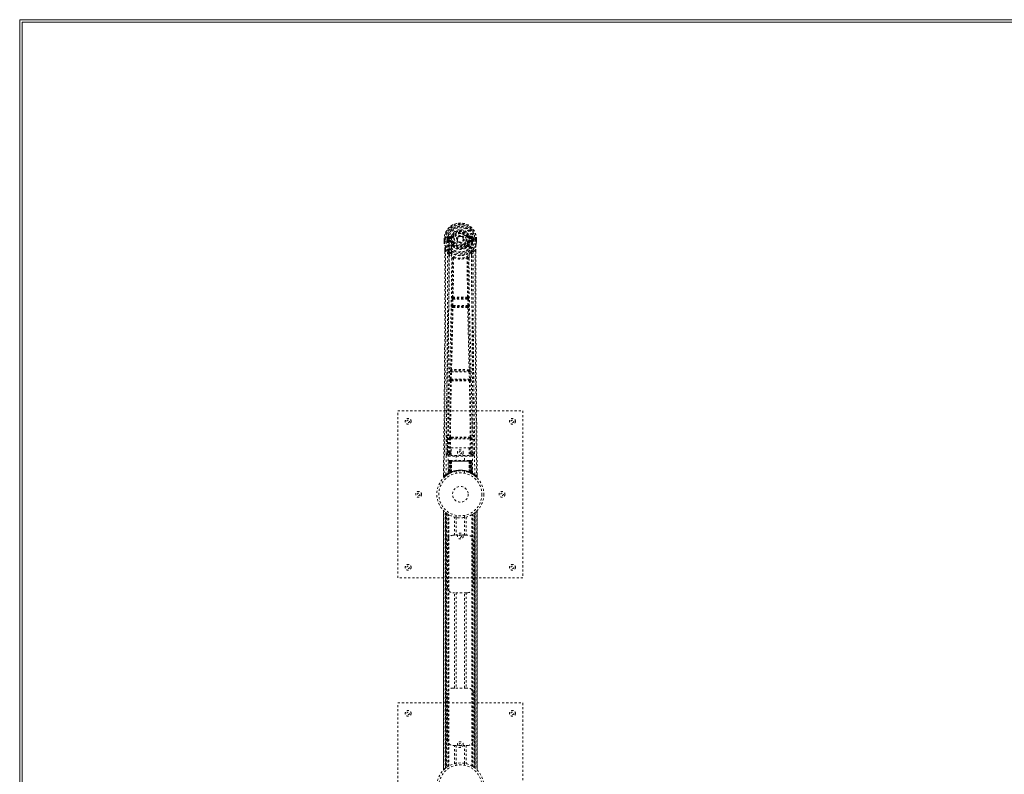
# Model space of a CAD drawing. Header units: inches. Extents: x 38 to 229, y 77 to 137.
# Tile 2 of 8: x 38 to 85, y 101 to 137. Entities that reach past the tile are written whole.
import ezdxf

# ---------------------------------------------------------------- set-up
doc = ezdxf.new("R2010")
doc.units = ezdxf.units.IN
doc.header["$MEASUREMENT"] = 0
doc.linetypes.add('SLD-Dashed', pattern=[0.075, 0.05, -0.025])
doc.linetypes.add('SLD-Solid', pattern=[0])

msp = doc.modelspace()

# ---------------------------------------------------------------- linework, layer by layer
at = {"color": 7, "linetype": 'SLD-Solid', "lineweight": 15}
for p, q in [((37.543, 77.411), (37.543, 136.911)), ((37.543, 136.911), (133.293, 136.911)), ((37.661, 136.793), (37.661, 77.529)), ((133.293, 136.793), (37.661, 136.793)), ((133.293, 136.793), (37.661, 136.793)), ((37.661, 136.793), (37.661, 77.529))]:
    msp.add_line(p, q, dxfattribs=at)
at = {"color": 7, "linetype": 'SLD-Dashed', "lineweight": 0}
for p, q in [((58.204, 126.535), (58.085, 126.512)), ((58.115, 126.476), (58.232, 126.496)), ((58.115, 126.476), (58.115, 126.446)), ((58.232, 126.476), (58.115, 126.476)), ((58.232, 126.496), (58.232, 126.476)), ((58.232, 126.446), (58.232, 126.476)), ((58.237, 126.563), (58.292, 126.54)), ((58.288, 126.531), (58.292, 126.54)), ((58.292, 126.54), (58.314, 126.53)), ((59.007, 126.53), (59.03, 126.54)), ((59.03, 126.54), (59.034, 126.531)), ((59.089, 126.496), (59.206, 126.476)), ((59.089, 126.496), (59.089, 126.476)), ((59.206, 126.476), (59.089, 126.476)), ((59.089, 126.446), (59.089, 126.476)), ((59.236, 126.512), (59.117, 126.535)), ((59.206, 126.446), (59.206, 126.476)), ((57.881, 126.392), (57.882, 126.275)), ((57.885, 126.392), (57.881, 126.392)), ((57.882, 126.393), (57.883, 126.275)), ((57.882, 126.275), (57.882, 126.271)), ((57.938, 126.392), (57.885, 126.392)), ((57.911, 126.391), (57.911, 126.275)), ((57.961, 126.391), (57.938, 126.392)), ((57.967, 126.391), (57.961, 126.391)), ((58.117, 126.391), (57.967, 126.391)), ((58.032, 126.318), (58.032, 126.39)), ((58.032, 126.318), (58.062, 126.32)), ((58.032, 126.318), (58.032, 126.318)), ((58.067, 126.39), (58.062, 126.39)), ((58.062, 126.39), (58.062, 126.32)), ((58.062, 126.319), (58.068, 126.3)), ((58.068, 126.313), (58.067, 126.39)), ((58.068, 126.3), (58.068, 126.313)), ((58.074, 126.276), (58.077, 126.271)), ((58.087, 126.261), (58.077, 126.271)), ((58.087, 126.261), (58.203, 126.24)), ((58.102, 126.324), (58.102, 126.294)), ((58.102, 126.324), (58.232, 126.324)), ((58.232, 126.269), (58.102, 126.294)), ((58.102, 126.294), (58.232, 126.294)), ((58.232, 126.446), (58.115, 126.446)), ((58.232, 126.324), (58.232, 126.294)), ((58.232, 126.269), (58.232, 126.294)), ((58.287, 126.228), (58.28, 126.239)), ((58.314, 126.239), (58.287, 126.228)), ((58.289, 126.079), (58.289, 126.102)), ((58.308, 126.034), (58.296, 126.051)), ((58.313, 126.107), (58.313, 126.084)), ((58.817, 126.385), (58.816, 126.369)), ((58.817, 126.393), (58.817, 126.385)), ((59.034, 126.228), (59.007, 126.239)), ((59.009, 126.084), (59.009, 126.107)), ((59.025, 126.051), (59.014, 126.034)), ((59.032, 126.079), (59.032, 126.102)), ((59.042, 126.239), (59.034, 126.228)), ((59.206, 126.446), (59.089, 126.446)), ((59.089, 126.324), (59.089, 126.294)), ((59.089, 126.324), (59.219, 126.324)), ((59.219, 126.294), (59.089, 126.269)), ((59.089, 126.269), (59.089, 126.294)), ((59.089, 126.294), (59.219, 126.294)), ((59.119, 126.24), (59.234, 126.261)), ((59.204, 126.392), (59.204, 126.391)), ((59.354, 126.391), (59.204, 126.391)), ((59.219, 126.294), (59.219, 126.324)), ((59.244, 126.272), (59.234, 126.261)), ((59.234, 126.261), (59.234, 126.261)), ((59.234, 126.261), (59.234, 126.261)), ((59.244, 126.272), (59.248, 126.276)), ((59.254, 126.39), (59.26, 126.39)), ((59.254, 126.313), (59.254, 126.39)), ((59.259, 126.319), (59.254, 126.3)), ((59.254, 126.3), (59.254, 126.313)), ((59.259, 126.32), (59.26, 126.39)), ((59.259, 126.32), (59.289, 126.318)), ((59.289, 126.391), (59.289, 126.318)), ((59.289, 126.391), (59.289, 126.391)), ((59.289, 126.318), (59.289, 126.318)), ((59.36, 126.391), (59.354, 126.391)), ((59.383, 126.392), (59.36, 126.391)), ((59.436, 126.392), (59.383, 126.392)), ((59.41, 126.275), (59.411, 126.391)), ((59.44, 126.392), (59.436, 126.392)), ((59.439, 126.275), (59.439, 126.393)), ((59.44, 126.392), (59.44, 126.275)), ((59.44, 126.271), (59.44, 126.275)), ((57.924, 125.893), (57.924, 125.791)), ((57.925, 125.892), (57.925, 125.79)), ((57.954, 125.891), (58.05, 125.776)), ((58.109, 125.664), (58.05, 125.776)), ((59.272, 125.776), (59.212, 125.664)), ((59.272, 125.776), (59.368, 125.891)), ((59.396, 125.803), (59.396, 125.892)), ((59.397, 125.893), (59.397, 125.804)), ((58.25, 123.211), (58.262, 123.52)), ((58.262, 123.52), (58.265, 123.554)), ((58.282, 123.61), (58.281, 123.61)), ((58.295, 123.209), (58.307, 123.518)), ((59.027, 123.209), (58.295, 123.209)), ((58.317, 123.16), (58.305, 123.164)), ((58.305, 123.164), (59.017, 123.164)), ((58.307, 123.518), (59.015, 123.518)), ((58.325, 123.563), (58.326, 123.563)), ((58.996, 123.563), (58.325, 123.563)), ((58.996, 123.563), (58.996, 123.563)), ((59.017, 123.164), (59.004, 123.16)), ((59.015, 123.518), (59.027, 123.209)), ((59.041, 123.61), (59.04, 123.61)), ((59.059, 123.52), (59.057, 123.554)), ((59.071, 123.211), (59.059, 123.52)), ((58.273, 123.117), (58.26, 123.121)), ((59.048, 123.117), (59.061, 123.121)), ((58.181, 119.689), (58.192, 120.041)), ((58.205, 120.132), (58.205, 120.131)), ((58.225, 119.687), (58.236, 120.04)), ((58.236, 120.04), (59.085, 120.04)), ((58.25, 120.085), (58.25, 120.085)), ((59.072, 120.085), (58.25, 120.085)), ((59.071, 120.085), (59.072, 120.085)), ((59.085, 120.04), (59.096, 119.687)), ((59.117, 120.131), (59.116, 120.132)), ((59.141, 119.689), (59.13, 120.041)), ((58.188, 119.599), (58.194, 119.596)), ((59.096, 119.687), (58.225, 119.687)), ((58.238, 119.64), (58.233, 119.643)), ((58.233, 119.643), (59.089, 119.643)), ((59.089, 119.643), (59.083, 119.64)), ((59.128, 119.596), (59.133, 119.599)), ((55.661, 110.161), (55.661, 118.161)), ((55.661, 118.161), (61.661, 118.161)), ((61.661, 118.161), (61.661, 110.161)), ((58.052, 116.918), (58.045, 116.104)), ((58.137, 116.158), (58.144, 116.818)), ((58.181, 116.157), (58.188, 116.817)), ((58.235, 116.908), (58.186, 116.907)), ((58.188, 116.817), (59.133, 116.817)), ((58.197, 116.861), (58.245, 116.861)), ((58.245, 116.861), (59.077, 116.861)), ((59.077, 116.861), (59.124, 116.861)), ((59.135, 116.907), (59.087, 116.908)), ((59.133, 116.817), (59.14, 116.157)), ((59.185, 116.158), (59.178, 116.818)), ((59.277, 116.104), (59.27, 116.918)), ((58.044, 116.104), (58.044, 116.103)), ((58.044, 116.103), (58.045, 116.093)), ((58.044, 116.1), (58.047, 116.083)), ((58.181, 116.112), (58.181, 116.157)), ((58.224, 116.157), (58.181, 116.157)), ((58.224, 116.112), (58.181, 116.112)), ((58.224, 116.384), (59.085, 116.384)), ((58.224, 116.018), (58.224, 116.384)), ((59.085, 116.384), (59.085, 116.018)), ((59.085, 116.157), (59.14, 116.157)), ((59.085, 116.112), (59.14, 116.112)), ((59.185, 116.158), (59.14, 116.157)), ((59.14, 116.112), (59.14, 116.157)), ((59.274, 116.083), (59.277, 116.1)), ((59.277, 116.103), (59.277, 116.104)), ((59.277, 116.093), (59.277, 116.103)), ((58.089, 116.055), (58.089, 115.995)), ((58.224, 116.055), (58.089, 116.055)), ((58.089, 115.995), (59.232, 115.995)), ((58.114, 115.757), (58.093, 115.151)), ((58.128, 115.757), (58.107, 115.159)), ((58.128, 115.757), (58.114, 115.757)), ((58.148, 115.76), (58.126, 115.167)), ((58.146, 115.757), (58.126, 115.17)), ((58.145, 115.786), (58.141, 115.785)), ((58.146, 115.786), (58.146, 115.786)), ((58.213, 115.757), (58.146, 115.757)), ((58.153, 115.757), (58.153, 115.2)), ((58.154, 115.786), (58.154, 115.784)), ((58.159, 115.786), (58.154, 115.786)), ((58.167, 115.786), (58.158, 115.786)), ((58.158, 115.757), (59.163, 115.757)), ((58.158, 115.202), (58.158, 115.757)), ((58.166, 115.206), (58.167, 115.757)), ((58.171, 115.786), (58.167, 115.786)), ((58.171, 115.757), (58.171, 115.208)), ((59.151, 115.757), (58.171, 115.757)), ((58.243, 115.786), (58.176, 115.786)), ((58.185, 115.757), (58.185, 115.215)), ((58.189, 115.757), (58.185, 115.757)), ((58.189, 115.757), (59.133, 115.757)), ((58.189, 115.216), (58.189, 115.757)), ((58.194, 115.205), (58.213, 115.757)), ((58.214, 115.757), (58.195, 115.206)), ((58.213, 115.757), (58.214, 115.757)), ((59.085, 116.018), (58.224, 116.018)), ((58.238, 115.234), (58.243, 115.758)), ((58.244, 115.757), (58.24, 115.235)), ((58.244, 115.757), (58.243, 115.758)), ((59.077, 115.757), (58.244, 115.757)), ((59.077, 115.786), (58.245, 115.786)), ((58.466, 116.018), (58.466, 115.786)), ((58.856, 115.786), (58.856, 116.018)), ((59.079, 115.758), (59.077, 115.757)), ((59.082, 115.235), (59.077, 115.757)), ((59.145, 115.786), (59.079, 115.786)), ((59.079, 115.758), (59.084, 115.234)), ((59.232, 116.055), (59.085, 116.055)), ((59.107, 115.757), (59.109, 115.757)), ((59.126, 115.206), (59.107, 115.757)), ((59.175, 115.757), (59.109, 115.757)), ((59.109, 115.757), (59.128, 115.205)), ((59.136, 115.757), (59.133, 115.757)), ((59.133, 115.757), (59.133, 115.216)), ((59.136, 115.215), (59.136, 115.757)), ((59.154, 115.786), (59.15, 115.786)), ((59.151, 115.208), (59.151, 115.757)), ((59.164, 115.786), (59.154, 115.786)), ((59.155, 115.757), (59.155, 115.206)), ((59.168, 115.786), (59.163, 115.786)), ((59.163, 115.757), (59.163, 115.202)), ((59.169, 115.2), (59.168, 115.757)), ((59.195, 115.167), (59.173, 115.76)), ((59.175, 115.786), (59.175, 115.786)), ((59.175, 115.757), (59.196, 115.17)), ((59.18, 115.785), (59.176, 115.786)), ((59.194, 115.757), (59.215, 115.159)), ((59.207, 115.757), (59.194, 115.757)), ((59.207, 115.757), (59.228, 115.151)), ((59.232, 115.995), (59.232, 116.055)), ((58.093, 115.151), (58.107, 115.159)), ((58.11, 115.145), (58.177, 115.179)), ((58.126, 115.17), (58.194, 115.205)), ((58.133, 115.176), (58.138, 115.175)), ((58.153, 115.2), (58.158, 115.202)), ((58.166, 115.174), (58.153, 115.2)), ((58.166, 115.174), (58.157, 115.169)), ((58.171, 115.176), (58.158, 115.202)), ((58.179, 115.18), (58.166, 115.206)), ((58.171, 115.176), (58.166, 115.174)), ((58.183, 115.182), (58.171, 115.208)), ((58.197, 115.188), (58.171, 115.176)), ((58.177, 115.179), (58.178, 115.18)), ((58.179, 115.18), (58.183, 115.182)), ((58.197, 115.188), (58.185, 115.215)), ((58.195, 115.206), (58.194, 115.205)), ((58.238, 115.234), (58.24, 115.235)), ((58.241, 115.207), (58.244, 115.208)), ((58.461, 115.268), (58.461, 115.172)), ((58.861, 115.172), (58.861, 115.268)), ((59.078, 115.208), (59.081, 115.207)), ((59.082, 115.235), (59.084, 115.234)), ((59.133, 115.216), (59.121, 115.19)), ((59.125, 115.188), (59.121, 115.19)), ((59.136, 115.215), (59.125, 115.188)), ((59.128, 115.205), (59.126, 115.206)), ((59.128, 115.205), (59.196, 115.17)), ((59.151, 115.208), (59.138, 115.182)), ((59.138, 115.182), (59.143, 115.18)), ((59.155, 115.206), (59.143, 115.18)), ((59.143, 115.18), (59.145, 115.179)), ((59.145, 115.179), (59.211, 115.145)), ((59.163, 115.202), (59.151, 115.176)), ((59.156, 115.174), (59.151, 115.176)), ((59.169, 115.2), (59.156, 115.174)), ((59.163, 115.202), (59.169, 115.2)), ((59.215, 115.159), (59.228, 115.151)), ((57.855, 115.104), (57.854, 115.019)), ((57.854, 115.019), (57.884, 115.019)), ((57.904, 114.997), (58.005, 115.078)), ((58.015, 115.085), (58.075, 115.122)), ((58.079, 115.126), (58.092, 115.134)), ((59.229, 115.134), (59.243, 115.126)), ((59.467, 115.019), (59.467, 115.103)), ((57.856, 113.376), (57.856, 100.946)), ((57.856, 100.947), (57.856, 113.375)), ((57.856, 113.375), (57.856, 113.374)), ((57.856, 113.374), (57.856, 100.947)), ((57.868, 100.959), (57.868, 113.363)), ((57.946, 101.029), (57.946, 113.292)), ((57.946, 113.292), (57.946, 101.029)), ((57.95, 113.288), (57.95, 101.033)), ((57.991, 113.257), (57.954, 113.285)), ((57.954, 101.036), (57.954, 113.285)), ((57.954, 113.285), (57.954, 101.036)), ((57.96, 113.281), (57.96, 101.041)), ((57.969, 101.048), (57.969, 113.273)), ((57.97, 101.049), (57.97, 113.272)), ((57.972, 113.271), (57.972, 101.05)), ((57.974, 113.269), (57.974, 101.052)), ((59.325, 101.069), (59.325, 113.253)), ((59.347, 101.052), (59.347, 113.269)), ((59.349, 101.05), (59.349, 113.271)), ((59.351, 113.272), (59.351, 101.049)), ((59.355, 113.276), (59.355, 101.046)), ((59.367, 113.285), (59.367, 101.036)), ((59.367, 101.036), (59.367, 113.285)), ((59.37, 101.034), (59.37, 113.287)), ((59.376, 113.292), (59.371, 113.288)), ((59.371, 101.033), (59.371, 113.288)), ((59.376, 113.292), (59.376, 101.029)), ((59.376, 101.029), (59.376, 113.292)), ((59.454, 113.363), (59.454, 100.959)), ((59.466, 100.945), (59.466, 113.376)), ((59.466, 113.375), (59.466, 100.947)), ((59.466, 100.947), (59.466, 113.374)), ((58.005, 113.247), (58.005, 101.075)), ((58.062, 113.208), (58.058, 113.211)), ((58.062, 101.113), (58.062, 113.208)), ((58.088, 101.129), (58.088, 113.193)), ((58.105, 101.139), (58.105, 113.182)), ((58.379, 112.196), (58.379, 113.072)), ((58.461, 113.15), (58.461, 113.053)), ((58.463, 113.053), (58.463, 112.196)), ((58.858, 112.196), (58.858, 113.053)), ((58.861, 113.053), (58.861, 113.15)), ((58.942, 113.072), (58.942, 112.196)), ((59.216, 101.139), (59.216, 113.182)), ((59.234, 101.129), (59.234, 113.193)), ((59.259, 101.113), (59.259, 113.208)), ((58.046, 109.696), (58.046, 111.946)), ((58.296, 112.196), (58.379, 112.196)), ((58.942, 112.196), (58.379, 112.196)), ((58.942, 112.196), (59.026, 112.196)), ((59.276, 111.946), (59.276, 109.696)), ((61.661, 110.161), (55.661, 110.161)), ((58.379, 109.446), (58.296, 109.446)), ((58.379, 104.876), (58.379, 109.446)), ((58.942, 109.446), (58.379, 109.446)), ((58.463, 109.446), (58.463, 104.876)), ((58.858, 104.876), (58.858, 109.446)), ((58.942, 109.446), (58.942, 104.876)), ((59.026, 109.446), (58.942, 109.446)), ((58.296, 104.876), (58.379, 104.876)), ((58.942, 104.876), (58.379, 104.876)), ((58.942, 104.876), (59.026, 104.876)), ((58.046, 102.376), (58.046, 104.626)), ((59.276, 104.626), (59.276, 102.376)), ((55.661, 96.161), (55.661, 104.161)), ((55.661, 104.161), (61.661, 104.161)), ((61.661, 104.161), (61.661, 96.161)), ((58.379, 102.126), (58.296, 102.126)), ((58.379, 101.25), (58.379, 102.126)), ((58.379, 102.126), (58.942, 102.126)), ((58.463, 102.126), (58.463, 101.268)), ((58.858, 101.268), (58.858, 102.126)), ((58.942, 102.126), (58.942, 101.25)), ((59.026, 102.126), (58.942, 102.126)), ((57.946, 101.029), (57.95, 101.033)), ((58.461, 101.268), (58.461, 101.172)), ((58.861, 101.172), (58.861, 101.268)), ((59.259, 101.113), (59.264, 101.11)), ((59.331, 101.064), (59.367, 101.036)), ((59.371, 101.033), (59.376, 101.029)), ((59.466, 100.947), (59.465, 100.947))]:
    msp.add_line(p, q, dxfattribs=at)
at = {"color": 7, "linetype": 'SLD-Dashed', "lineweight": 0, "flags": 128}
for points in [[(58.115, 126.446), (58.092, 126.45), (58.073, 126.463)], [(58.235, 126.421), (58.24, 126.499), (58.263, 126.575), (58.302, 126.645), (58.356, 126.706), (58.422, 126.755), (58.496, 126.792), (58.577, 126.814), (58.661, 126.821), (58.744, 126.814), (58.825, 126.792), (58.9, 126.755), (58.965, 126.706), (59.019, 126.645), (59.058, 126.575), (59.081, 126.499), (59.086, 126.421)], [(58.342, 126.519), (58.336, 126.521), (58.331, 126.523), (58.327, 126.525), (58.322, 126.527), (58.319, 126.528), (58.316, 126.529), (58.315, 126.53), (58.314, 126.53)], [(58.98, 126.519), (58.985, 126.521), (58.99, 126.523), (58.995, 126.525), (58.999, 126.527), (59.002, 126.528), (59.005, 126.529), (59.007, 126.53), (59.007, 126.53)], [(59.249, 126.463), (59.229, 126.45), (59.206, 126.446)], [(57.881, 126.392), (57.881, 126.392), (57.882, 126.392), (57.884, 126.392), (57.888, 126.391), (57.893, 126.391), (57.898, 126.391), (57.904, 126.391), (57.911, 126.391)], [(57.911, 126.275), (57.905, 126.275), (57.899, 126.275), (57.893, 126.275), (57.888, 126.275), (57.885, 126.275), (57.882, 126.275), (57.881, 126.275), (57.882, 126.275)], [(57.882, 126.275), (57.894, 126.18), (57.91, 126.105)], [(57.882, 126.271), (57.883, 126.271), (57.885, 126.271), (57.887, 126.272), (57.891, 126.272), (57.896, 126.273), (57.9, 126.274), (57.906, 126.274), (57.911, 126.275)], [(57.882, 126.271), (57.893, 126.183), (57.912, 126.094)], [(57.91, 126.105), (57.91, 126.099), (57.912, 126.094)], [(58.092, 125.816), (57.992, 125.939), (57.912, 126.094)], [(57.973, 115.113), (57.978, 116.704), (57.997, 118.293), (58.027, 119.879), (58.065, 121.462), (58.095, 122.702), (58.118, 123.937), (58.128, 125.168), (58.118, 126.391)], [(58.062, 126.319), (58.062, 126.32), (58.062, 126.32)], [(58.068, 126.313), (58.084, 126.321), (58.102, 126.324)], [(58.082, 115.168), (58.088, 116.755), (58.109, 118.34), (58.141, 119.922), (58.182, 121.501), (58.213, 122.738), (58.238, 123.971), (58.247, 125.2), (58.235, 126.421)], [(58.23, 126.217), (58.217, 126.234), (58.203, 126.24)], [(58.289, 126.102), (58.258, 126.152), (58.23, 126.217)], [(58.287, 126.228), (58.313, 126.167), (58.341, 126.12)], [(58.308, 126.034), (58.383, 125.974), (58.433, 125.948)], [(58.342, 126.251), (58.336, 126.249), (58.331, 126.246), (58.327, 126.244), (58.322, 126.243), (58.319, 126.241), (58.316, 126.24), (58.315, 126.239), (58.314, 126.239)], [(58.888, 125.948), (58.938, 125.974), (59.014, 126.034)], [(58.98, 126.251), (58.985, 126.249), (58.99, 126.246), (58.995, 126.244), (58.999, 126.243), (59.002, 126.241), (59.005, 126.24), (59.007, 126.239), (59.007, 126.239)], [(59.032, 126.102), (59.063, 126.152), (59.091, 126.217)], [(59.24, 115.168), (59.233, 116.755), (59.213, 118.339), (59.18, 119.922), (59.14, 121.501), (59.108, 122.738), (59.084, 123.971), (59.074, 125.199), (59.086, 126.421)], [(59.091, 126.217), (59.105, 126.234), (59.119, 126.24)], [(59.349, 115.113), (59.343, 116.704), (59.325, 118.293), (59.294, 119.879), (59.256, 121.462), (59.227, 122.702), (59.203, 123.937), (59.194, 125.168), (59.204, 126.391)], [(59.219, 126.324), (59.237, 126.321), (59.254, 126.313)], [(59.229, 125.816), (59.33, 125.939), (59.409, 126.094)], [(59.259, 126.32), (59.259, 126.319), (59.259, 126.319)], [(59.26, 126.39), (59.263, 126.39), (59.27, 126.391), (59.279, 126.391), (59.289, 126.391)], [(59.409, 126.094), (59.426, 126.172), (59.44, 126.271)], [(59.409, 126.094), (59.411, 126.099), (59.411, 126.105)], [(59.44, 126.275), (59.44, 126.275), (59.439, 126.275), (59.437, 126.275), (59.433, 126.275), (59.428, 126.275), (59.423, 126.275), (59.417, 126.275), (59.41, 126.275)], [(59.44, 126.271), (59.439, 126.271), (59.437, 126.271), (59.434, 126.272), (59.43, 126.272), (59.426, 126.273), (59.421, 126.274), (59.416, 126.274), (59.41, 126.275)], [(59.411, 126.391), (59.417, 126.391), (59.423, 126.391), (59.429, 126.391), (59.433, 126.391), (59.437, 126.391), (59.44, 126.392), (59.441, 126.392), (59.44, 126.392)], [(59.44, 126.275), (59.427, 126.18), (59.411, 126.105)], [(57.924, 125.791), (57.921, 123.174), (57.904, 120.458), (57.88, 117.737), (57.854, 115.019)], [(57.954, 125.891), (57.955, 125.077), (57.954, 124.229), (57.952, 123.345), (57.948, 122.542), (57.945, 122.025), (57.942, 121.483), (57.938, 120.916), (57.933, 120.353), (57.929, 119.865), (57.923, 119.218), (57.917, 118.53), (57.91, 117.801), (57.904, 117.124), (57.884, 115.019)], [(57.924, 125.893), (57.924, 125.892), (57.925, 125.892), (57.927, 125.892), (57.931, 125.892), (57.936, 125.891), (57.942, 125.891), (57.948, 125.891), (57.954, 125.891)], [(58.05, 125.776), (58.05, 125.035), (58.049, 124.264), (58.046, 123.461), (58.042, 122.695), (58.037, 121.919), (58.031, 121.143), (58.025, 120.387), (58.018, 119.662), (58.012, 118.986), (58.005, 118.23), (57.998, 117.52), (57.991, 116.823), (57.984, 116.101)], [(58.109, 125.664), (58.1, 122.477), (58.075, 119.289), (58.044, 116.1)], [(58.109, 125.664), (58.193, 125.566), (58.291, 125.479)], [(58.187, 125.728), (58.197, 125.719), (58.202, 125.713)], [(59.031, 125.479), (59.128, 125.566), (59.212, 125.664)], [(59.119, 125.713), (59.125, 125.719), (59.134, 125.728)], [(59.277, 116.1), (59.247, 119.289), (59.221, 122.477), (59.212, 125.664)], [(59.337, 116.101), (59.334, 116.477), (59.33, 116.906), (59.325, 117.375), (59.321, 117.8), (59.319, 118.023), (59.317, 118.245), (59.315, 118.468), (59.312, 118.721), (59.31, 118.976), (59.307, 119.223), (59.303, 119.726), (59.298, 120.194), (59.295, 120.626), (59.291, 121.049), (59.287, 121.539), (59.281, 122.38), (59.277, 123.228), (59.273, 124.105), (59.271, 124.96), (59.272, 125.776)], [(59.368, 125.891), (59.367, 125.153), (59.367, 124.373), (59.369, 123.55), (59.373, 122.684), (59.377, 121.887), (59.383, 121.058), (59.384, 120.867), (59.386, 120.675), (59.387, 120.481), (59.388, 120.348), (59.389, 120.218), (59.39, 120.082), (59.392, 119.941), (59.396, 119.487), (59.4, 118.983), (59.405, 118.427), (59.409, 118.076), (59.412, 117.704), (59.416, 117.301), (59.42, 116.925), (59.424, 116.435), (59.429, 115.999), (59.432, 115.618), (59.435, 115.291), (59.437, 115.019)], [(59.368, 125.891), (59.374, 125.891), (59.38, 125.891), (59.386, 125.891), (59.391, 125.892), (59.394, 125.892), (59.397, 125.892), (59.398, 125.892), (59.397, 125.893)], [(59.397, 125.804), (59.4, 123.175), (59.417, 120.457), (59.442, 117.738), (59.468, 115.019)], [(58.282, 123.61), (58.292, 124.542), (58.293, 125.471)], [(58.339, 125.488), (58.334, 125.497), (58.327, 125.504), (58.319, 125.508), (58.311, 125.508), (58.304, 125.505), (58.297, 125.498), (58.293, 125.49), (58.291, 125.479)], [(58.329, 125.478), (58.328, 124.548), (58.317, 123.615)], [(58.339, 125.488), (58.332, 125.484), (58.33, 125.481), (58.329, 125.479), (58.329, 125.478)], [(59.031, 125.479), (59.029, 125.49), (59.024, 125.498), (59.018, 125.505), (59.01, 125.508), (59.002, 125.508), (58.994, 125.504), (58.988, 125.497), (58.983, 125.488)], [(58.993, 125.478), (58.992, 125.479), (58.992, 125.481), (58.989, 125.484), (58.983, 125.488)], [(59.004, 123.615), (58.993, 124.548), (58.993, 125.478)], [(59.04, 123.61), (59.029, 124.542), (59.028, 125.471)], [(58.25, 123.211), (58.252, 123.211), (58.255, 123.211), (58.26, 123.211), (58.265, 123.21), (58.272, 123.21), (58.279, 123.21), (58.287, 123.21), (58.295, 123.209)], [(58.262, 123.52), (58.267, 123.52), (58.278, 123.519), (58.292, 123.519), (58.307, 123.518)], [(58.305, 123.164), (58.3, 123.168), (58.296, 123.178), (58.294, 123.193), (58.294, 123.201), (58.295, 123.209)], [(58.307, 123.518), (58.308, 123.527), (58.309, 123.535), (58.313, 123.55), (58.319, 123.559), (58.322, 123.562), (58.324, 123.563), (58.325, 123.563)], [(59.015, 123.518), (59.023, 123.518), (59.03, 123.519), (59.037, 123.519), (59.044, 123.519), (59.049, 123.52), (59.054, 123.52), (59.057, 123.52), (59.059, 123.52)], [(59.027, 123.209), (59.027, 123.201), (59.027, 123.193), (59.025, 123.178), (59.022, 123.168), (59.017, 123.164)], [(59.027, 123.209), (59.035, 123.21), (59.042, 123.21), (59.05, 123.21), (59.056, 123.21), (59.062, 123.211), (59.066, 123.211), (59.069, 123.211), (59.071, 123.211)], [(58.205, 120.132), (58.24, 121.627), (58.273, 123.117)], [(58.24, 120.134), (58.275, 121.63), (58.309, 123.122)], [(59.013, 123.122), (59.046, 121.63), (59.082, 120.134)], [(59.116, 120.132), (59.081, 121.627), (59.048, 123.117)], [(58.192, 120.041), (58.193, 120.075), (58.194, 120.077)], [(58.192, 120.041), (58.193, 120.041), (58.196, 120.041), (58.201, 120.041), (58.206, 120.041), (58.213, 120.041), (58.22, 120.041), (58.228, 120.04), (58.236, 120.04)], [(58.21, 120.112), (58.208, 120.114), (58.205, 120.132)], [(59.085, 120.04), (59.093, 120.04), (59.101, 120.041), (59.109, 120.041), (59.115, 120.041), (59.121, 120.041), (59.125, 120.041), (59.128, 120.041), (59.13, 120.041)], [(59.13, 120.041), (59.128, 120.075), (59.128, 120.077)], [(58.153, 116.906), (58.169, 118.252), (58.194, 119.596)], [(58.181, 119.689), (58.182, 119.689), (58.186, 119.689), (58.19, 119.689), (58.196, 119.688), (58.202, 119.688), (58.209, 119.688), (58.217, 119.688), (58.225, 119.687)], [(58.186, 116.907), (58.203, 118.254), (58.228, 119.599)], [(59.094, 119.599), (59.119, 118.254), (59.135, 116.907)], [(59.096, 119.687), (59.104, 119.688), (59.112, 119.688), (59.119, 119.688), (59.126, 119.688), (59.132, 119.689), (59.136, 119.689), (59.139, 119.689), (59.141, 119.689)], [(59.168, 116.906), (59.152, 118.252), (59.128, 119.596)], [(58.144, 116.818), (58.148, 116.818), (58.158, 116.818), (58.173, 116.817), (58.188, 116.817)], [(58.197, 116.861), (58.18, 116.865), (58.17, 116.873)], [(58.235, 116.908), (58.446, 116.908), (58.661, 116.908), (58.875, 116.908), (59.087, 116.908)], [(58.245, 116.861), (58.449, 116.861), (58.655, 116.861), (58.867, 116.861), (59.077, 116.861)], [(59.133, 116.817), (59.149, 116.817), (59.163, 116.818), (59.173, 116.818), (59.178, 116.818)], [(58.137, 116.158), (58.067, 116.129), (58.046, 116.103)], [(58.089, 116.055), (58.112, 116.084), (58.181, 116.112)], [(58.137, 116.158), (58.141, 116.158), (58.151, 116.157), (58.165, 116.157), (58.181, 116.157)], [(59.14, 116.112), (59.209, 116.084), (59.232, 116.055)], [(59.277, 116.1), (59.254, 116.129), (59.185, 116.158)], [(58.114, 115.757), (58.117, 115.757), (58.126, 115.757), (58.138, 115.757), (58.153, 115.757)], [(58.167, 115.757), (58.152, 115.757), (58.14, 115.757), (58.131, 115.757), (58.128, 115.757)], [(58.146, 115.757), (58.146, 115.757), (58.148, 115.757), (58.152, 115.757), (58.157, 115.757), (58.163, 115.757), (58.17, 115.757), (58.177, 115.757), (58.185, 115.757)], [(58.167, 115.784), (58.163, 115.785), (58.161, 115.785), (58.16, 115.786), (58.16, 115.786)], [(58.224, 115.776), (58.218, 115.767), (58.214, 115.757)], [(58.243, 115.758), (58.228, 115.772), (58.224, 115.776)], [(59.079, 115.758), (59.094, 115.772), (59.097, 115.776)], [(59.107, 115.757), (59.104, 115.767), (59.097, 115.776)], [(59.136, 115.757), (59.144, 115.757), (59.152, 115.757), (59.159, 115.757), (59.165, 115.757), (59.17, 115.757), (59.173, 115.757), (59.175, 115.757), (59.175, 115.757)], [(59.147, 115.786), (59.145, 115.786), (59.144, 115.786)], [(59.162, 115.786), (59.162, 115.786), (59.161, 115.785), (59.158, 115.785), (59.154, 115.784)], [(59.194, 115.757), (59.19, 115.757), (59.182, 115.757), (59.169, 115.757), (59.155, 115.757)], [(59.168, 115.757), (59.183, 115.757), (59.196, 115.757), (59.204, 115.757), (59.207, 115.757)], [(59.175, 115.757), (59.174, 115.764), (59.174, 115.765)], [(58.189, 115.216), (58.193, 115.206), (58.197, 115.198), (58.2, 115.192), (58.201, 115.19)], [(59.195, 115.154), (59.188, 115.157), (59.156, 115.174)], [(59.197, 115.162), (59.196, 115.168), (59.196, 115.17)], [(59.235, 115.134), (59.228, 115.145), (59.224, 115.159)], [(59.228, 115.145), (59.227, 115.151), (59.227, 115.152)], [(57.857, 115.019), (57.859, 115.012), (57.862, 115.004), (57.867, 114.998), (57.874, 114.993), (57.881, 114.99), (57.888, 114.989), (57.895, 114.991), (57.902, 114.995)], [(59.438, 115.019), (59.43, 115.01), (59.423, 115.003), (59.419, 114.998), (59.417, 114.997)], [(59.419, 114.999), (59.426, 114.995), (59.434, 114.993), (59.443, 114.992), (59.45, 114.994), (59.457, 114.997), (59.463, 115.003), (59.466, 115.009), (59.467, 115.017)], [(59.468, 115.019), (59.467, 115.02), (59.465, 115.019), (59.459, 115.019), (59.449, 115.019), (59.443, 115.019), (59.438, 115.019)], [(59.371, 113.289), (59.365, 113.283), (59.355, 113.276)], [(58.467, 113.053), (58.465, 113.053), (58.463, 113.053)], [(58.858, 113.053), (58.86, 113.053), (58.842, 113.05), (58.804, 113.045), (58.749, 113.039), (58.685, 113.036), (58.661, 113.036)], [(58.858, 113.053), (58.847, 113.051), (58.822, 113.047)], [(58.463, 101.268), (58.474, 101.27), (58.483, 101.271)], [(58.855, 101.269), (58.857, 101.269), (58.858, 101.268)], [(59.355, 101.046), (59.366, 101.037), (59.372, 101.033)]]:
    msp.add_lwpolyline(points, dxfattribs=at)
at = {"color": 7, "linetype": 'SLD-Dashed', "lineweight": 0}
for centre, radius in [((58.661, 126.385), 0.7), ((58.661, 126.385), 0.69), ((58.661, 126.385), 0.623), ((58.661, 126.385), 0.32), ((58.661, 126.385), 0.275), ((58.661, 126.385), 0.188), ((58.661, 126.385), 0.156), ((58.661, 126.385), 0.142), ((58.661, 126.385), 0.139), ((58.661, 126.385), 0.138), ((56.161, 117.661), 0.141), ((56.161, 117.661), 0.0625), ((61.161, 117.661), 0.141), ((61.161, 117.661), 0.0625), ((58.661, 116.161), 0.14), ((58.661, 116.161), 0.0625), ((58.661, 114.161), 1.125), ((58.661, 114.161), 1.03), ((56.661, 114.161), 0.141), ((56.661, 114.161), 0.0625), ((58.661, 114.161), 0.375), ((60.661, 114.161), 0.14), ((60.661, 114.161), 0.0625), ((58.661, 112.161), 0.14), ((58.661, 112.161), 0.0625), ((56.161, 110.661), 0.14), ((56.161, 110.661), 0.0625), ((61.161, 110.661), 0.14), ((61.161, 110.661), 0.0625), ((56.161, 103.661), 0.141), ((56.161, 103.661), 0.0625), ((61.161, 103.661), 0.14), ((61.161, 103.661), 0.0625), ((58.661, 102.161), 0.14), ((58.661, 102.161), 0.0625), ((58.661, 100.161), 1.125), ((58.661, 100.161), 1.03)]:
    msp.add_circle(centre, radius, dxfattribs=at)
for centre, radius, start, end in [((58.661, 126.385), 0.78, 0, 179.4852), ((58.661, 126.385), 0.78, 0.5288, 179.4712), ((58.661, 126.385), 0.75, 0.4562, 179.5438), ((58.661, 126.385), 0.629, 0.5444, 179.4556), ((58.661, 126.385), 0.599, 0.5443, 179.4557), ((58.661, 126.397), 0.543, 359.3662, 180.6338), ((58.661, 126.385), 0.593, 172.3909, 179.4476), ((58.277, 126.436), 0.206, 158.3427, 172.3409), ((58.114, 126.506), 0.0299, 167.8899, 271.9542), ((58.233, 126.526), 0.0301, 162.3517, 268.5769), ((58.195, 126.58), 0.0455, 281.3485, 337.4745), ((58.226, 126.567), 0.0715, 274.78, 329.7601), ((58.232, 126.565), 0.089, 270, 337.226), ((58.232, 126.565), 0.119, 270.0003, 337.2261), ((58.661, 126.385), 0.459, 22.774, 157.226), ((58.661, 126.385), 0.4, 22.774, 157.226), ((58.661, 126.385), 0.376, 22.774, 157.226), ((58.661, 126.385), 0.346, 22.7741, 157.2259), ((58.661, 126.385), 0.275, 90.0001, 269.9999), ((58.661, 126.385), 0.275, 270.0001, 89.9999), ((59.089, 126.565), 0.119, 202.7727, 269.9997), ((59.089, 126.565), 0.089, 202.774, 270), ((58.515, 127.841), 1.399, 291.5583, 293.9882), ((59.095, 126.567), 0.0714, 210.309, 265.2519), ((59.126, 126.58), 0.0455, 202.536, 258.6411), ((59.089, 126.526), 0.0301, 271.4517, 17.6198), ((59.207, 126.506), 0.0299, 268.0458, 12.1101), ((59.045, 126.436), 0.206, 7.6591, 21.6573), ((58.661, 126.385), 0.593, 0.5524, 7.6091), ((57.911, 126.275), 0.03, 180.2178, 185.2738), ((58.661, 126.385), 0.787, 188.3239, 351.6761), ((56.723, 125.921), 1.201, 358.6562, 8.8152), ((58.661, 126.385), 0.758, 188.3239, 351.6761), ((54.33, 125.251), 3.68, 10.0121, 13.2362), ((58.056, 127.285), 0.895, 268.5067, 270.4045), ((58.661, 126.385), 0.632, 186.0643, 353.9357), ((58.661, 126.385), 0.602, 186.2697, 353.7303), ((58.152, 126.308), 0.0845, 185.4148, 202.6021), ((58.102, 126.263), 0.0305, 89.0409, 156.1664), ((58.529, 126.48), 0.497, 204.815, 243.6296), ((58.467, 126.481), 0.439, 210.0683, 246.0871), ((58.234, 126.18), 0.242, 89.7351, 118.8249), ((58.233, 126.239), 0.0299, 91.049, 179.0013), ((58.261, 126.212), 0.031, 31.5906, 170.0541), ((58.232, 126.205), 0.119, 22.775, 89.9994), ((58.232, 126.205), 0.089, 22.774, 90), ((58.23, 126.212), 0.0567, 28.2337, 87.9746), ((58.319, 126.099), 0.0305, 43.9323, 174.3697), ((58.311, 126.056), 0.0505, 88.2708, 115.7536), ((58.311, 126.034), 0.0506, 88.257, 115.6758), ((58.334, 126.075), 0.0444, 175.0057, 212.6961), ((58.348, 126.029), 0.0404, 127.2209, 172.6923), ((58.341, 126.083), 0.0371, 89.2725, 139.8325), ((58.661, 126.396), 0.453, 219.7481, 320.2511), ((58.345, 126.085), 0.0326, 181.6567, 227.8202), ((58.661, 126.385), 0.376, 202.774, 337.226), ((58.661, 126.422), 0.494, 226.9722, 313.028), ((58.661, 126.378), 0.411, 219.0115, 320.9885), ((58.661, 126.385), 0.346, 202.7737, 337.2263), ((58.661, 126.385), 0.157, 245.1542, 290.0596), ((59.089, 126.205), 0.119, 90.0006, 157.2261), ((58.595, 126.381), 0.465, 325.836, 340.7964), ((59.002, 126.099), 0.0305, 5.6303, 136.0684), ((58.981, 126.083), 0.0371, 40.1622, 90.7331), ((58.976, 126.085), 0.0326, 312.1759, 358.3567), ((58.973, 126.029), 0.0404, 7.3002, 52.7791), ((59.089, 126.205), 0.089, 90, 157.226), ((59.01, 126.056), 0.0504, 64.22, 91.7557), ((59.01, 126.034), 0.0506, 64.3242, 91.743), ((58.797, 126.475), 0.491, 296.1265, 335.5135), ((58.988, 126.075), 0.0444, 327.3996, 4.9872), ((58.854, 126.481), 0.44, 293.9343, 329.9021), ((59.061, 126.211), 0.031, 10.1669, 148.1976), ((59.091, 126.212), 0.0565, 91.9605, 151.5628), ((59.086, 126.172), 0.249, 61.7048, 89.8618), ((59.089, 126.239), 0.0299, 1.0002, 88.9494), ((59.22, 126.263), 0.0305, 23.8336, 90.9591), ((59.14, 126.315), 0.115, 339.6796, 352.3034), ((62.989, 125.252), 3.678, 166.7622, 169.9881), ((60.599, 125.921), 1.202, 171.1861, 181.3438), ((58.512, 125.329), 0.643, 130.7364, 135.9159), ((59.636, 127.391), 2.206, 225.5696, 228.9405), ((58.17, 125.661), 0.0608, 58.0298, 177.62), ((58.929, 126.222), 0.887, 215.0293, 230.8697), ((58.352, 125.475), 0.0608, 73.4585, 176.3316), ((58.415, 125.47), 0.0786, 126.2635, 166.6722), ((58.661, 126.326), 0.844, 249.7732, 290.227), ((58.661, 126.366), 0.476, 241.4718, 298.527), ((58.392, 126.222), 0.888, 309.1315, 324.97), ((58.97, 125.475), 0.0608, 3.6666, 106.5433), ((58.906, 125.47), 0.0786, 13.3291, 53.7352), ((59.151, 125.661), 0.0608, 2.3815, 121.9709), ((57.688, 127.388), 2.202, 311.0566, 314.4334), ((58.809, 125.328), 0.643, 44.0867, 49.2609), ((58.279, 125.472), 0.0143, 356.6462, 32.4463), ((58.325, 125.398), 0.0795, 87.4948, 113.9417), ((58.661, 126.398), 0.965, 250.5263, 289.4748), ((58.996, 125.398), 0.0795, 66.0539, 92.5073), ((59.043, 125.472), 0.0143, 147.5408, 183.4002), ((58.413, 123.184), 0.165, 170.5912, 202.3691), ((58.305, 123.119), 0.0451, 90.8651, 177.5113), ((58.358, 123.558), 0.0933, 145.876, 182.4576), ((58.318, 123.115), 0.0451, 90.8946, 177.3995), ((58.326, 123.608), 0.0451, 177.8589, 268.9582), ((58.311, 123.526), 0.089, 86.1836, 109.6146), ((58.327, 123.608), 0.0451, 177.8505, 268.955), ((58.369, 123.128), 0.0607, 148.3032, 186.2203), ((58.404, 123.603), 0.0873, 171.8103, 206.8115), ((58.661, 156.052), 32.893, 269.4021, 270.5979), ((58.661, 90.881), 32.736, 89.3991, 90.6007), ((58.661, 90.195), 33.37, 89.4251, 90.5749), ((58.918, 123.603), 0.0873, 333.1911, 8.1922), ((58.995, 123.608), 0.0451, 271.047, 2.1506), ((58.996, 123.608), 0.0451, 271.0418, 2.1411), ((58.956, 123.52), 0.0588, 357.8404, 46.6316), ((59.01, 123.527), 0.088, 70.2499, 93.952), ((59.003, 123.115), 0.0451, 2.6019, 89.1039), ((58.952, 123.128), 0.0612, 353.9377, 31.5389), ((59.016, 123.119), 0.0451, 2.4856, 89.1379), ((58.964, 123.558), 0.0933, 357.5335, 34.1341), ((58.908, 123.184), 0.165, 337.629, 9.4106), ((58.302, 123.03), 0.0918, 86.0205, 108.5475), ((58.661, 160.148), 37.028, 269.4553, 270.5445), ((59.019, 123.03), 0.092, 71.4689, 93.9868), ((58.311, 120.081), 0.118, 154.6466, 182.0163), ((58.232, 120.01), 0.125, 86.4433, 102.2399), ((58.25, 120.13), 0.0451, 178.3765, 269.366), ((58.25, 120.129), 0.0433, 202.7805, 270.2169), ((58.299, 120.046), 0.0626, 141.5465, 185.5112), ((58.308, 120.123), 0.0697, 170.9133, 213.0676), ((58.661, 86.561), 33.576, 89.2814, 90.7186), ((58.661, 86.737), 33.351, 89.2944, 90.7056), ((59.013, 120.123), 0.0697, 326.9349, 9.0894), ((59.071, 120.13), 0.0451, 270.6397, 1.6266), ((59.071, 120.13), 0.0451, 270.6353, 1.6251), ((59.023, 120.046), 0.0626, 354.4866, 38.4502), ((59.09, 120.011), 0.123, 77.6579, 93.6589), ((59.01, 120.081), 0.118, 357.994, 25.359), ((58.401, 119.661), 0.222, 172.8805, 196.3582), ((58.233, 119.597), 0.0451, 90.5596, 178.0559), ((58.239, 119.595), 0.0451, 90.5803, 178.027), ((58.22, 119.463), 0.136, 86.7424, 101.1118), ((58.284, 119.674), 0.0601, 166.8971, 211.4001), ((58.284, 119.606), 0.0567, 143.3811, 187.5211), ((58.661, 155.732), 36.136, 269.3136, 270.6865), ((58.661, 152.663), 33.026, 269.2675, 270.7325), ((59.083, 119.595), 0.0451, 1.9689, 89.4223), ((59.037, 119.606), 0.057, 352.6168, 36.4811), ((59.037, 119.674), 0.0601, 328.605, 13.0919), ((59.088, 119.597), 0.0451, 1.9441, 89.4404), ((59.101, 119.463), 0.136, 78.8585, 93.2839), ((58.921, 119.661), 0.222, 343.6404, 7.1209), ((58.432, 116.831), 0.289, 164.9821, 182.646), ((58.179, 116.649), 0.258, 88.4475, 95.773), ((58.191, 116.904), 0.0384, 177.0828, 235.357), ((58.261, 116.901), 0.0757, 175.3527, 211.8341), ((58.265, 116.825), 0.0773, 151.622, 185.4603), ((58.299, 116.897), 0.0652, 170.5378, 213.5535), ((59.022, 116.897), 0.0652, 326.4277, 9.4394), ((59.061, 116.901), 0.075, 328.0043, 4.8076), ((59.123, 116.907), 0.0456, 271.9215, 359.0054), ((59.056, 116.825), 0.0772, 354.53, 28.3927), ((59.142, 116.65), 0.258, 84.2209, 91.5582), ((58.889, 116.831), 0.289, 357.3497, 15.0253), ((58.026, 118.964), 2.863, 269.1588, 270.3594), ((58.089, 116.1), 0.105, 179.3654, 270.0816), ((58.089, 116.1), 0.045, 202.0072, 269.9803), ((58.182, 116.157), 0.0451, 179.6152, 269.5743), ((59.14, 116.157), 0.0451, 270.4273, 0.3558), ((59.233, 116.1), 0.105, 269.9129, 0.6402), ((59.232, 116.1), 0.045, 270.0228, 337.9868), ((59.295, 118.977), 2.877, 269.6434, 270.8384), ((58.144, 115.756), 0.03, 90.0032, 178.0075), ((58.146, 115.755), 0.0305, 110.7122, 177.6427), ((58.158, 115.756), 0.03, 113.5029, 178.0119), ((58.158, 115.754), 0.0315, 89.3134, 122.3659), ((58.176, 115.756), 0.03, 90.0629, 178.0689), ((58.181, 115.751), 0.0353, 81.8073, 170.6826), ((58.175, 115.901), 0.119, 255.9108, 259.56), ((58.565, 115.764), 0.407, 176.9211, 180.9986), ((59.016, 115.76), 0.849, 178.4133, 180.2205), ((58.593, 115.764), 0.422, 177.0373, 180.966), ((58.628, 115.764), 0.443, 177.1656, 180.912), ((58.628, 115.764), 0.439, 177.1535, 180.9334), ((58.243, 115.756), 0.0299, 90.1876, 178.2054), ((58.245, 115.759), 0.0266, 90.7884, 141.4603), ((59.076, 115.759), 0.0265, 38.3715, 89.3823), ((59.079, 115.756), 0.0299, 1.8037, 89.8079), ((58.691, 115.764), 0.442, 359.0787, 2.8344), ((58.694, 115.764), 0.442, 359.0834, 2.839), ((59.145, 115.756), 0.03, 1.9311, 89.9371), ((58.728, 115.764), 0.423, 359.0444, 2.9708), ((58.733, 115.764), 0.422, 359.0352, 2.9707), ((58.753, 115.764), 0.41, 359.0066, 3.0551), ((59.163, 115.754), 0.0315, 57.9465, 90.685), ((59.148, 115.896), 0.113, 280.0783, 283.9948), ((58.35, 115.76), 0.818, 359.7658, 1.6405), ((59.164, 115.756), 0.03, 1.976, 66.5664), ((59.177, 115.756), 0.03, 1.9925, 89.9968), ((59.176, 115.755), 0.0305, 2.3651, 69.3685), ((58.661, 114.16), 1.158, 47.8713, 132.137), ((58.646, 113.927), 1.364, 114.449, 119.5855), ((58.661, 114.161), 1.128, 119.5264, 124.6566), ((58.063, 115.152), 0.03, 301.0738, 358.0144), ((58.661, 114.129), 1.19, 60.8801, 119.1199), ((58.123, 115.181), 0.0429, 197.0133, 245.8232), ((58.077, 115.16), 0.0299, 300.3047, 358.0928), ((58.518, 114.408), 0.842, 118.7989, 120.3452), ((58.651, 114.526), 0.838, 126.475, 131.7406), ((58.661, 114.161), 1.127, 60.4733, 119.5267), ((58.634, 114.551), 0.804, 125.5263, 130.9294), ((58.11, 115.302), 0.137, 269.4093, 293.5127), ((58.096, 115.171), 0.0299, 299.2502, 358.1942), ((58.642, 114.547), 0.809, 124.3711, 129.6461), ((58.142, 115.282), 0.109, 271.2461, 300.4828), ((58.661, 114.162), 1.155, 64.2142, 115.7858), ((58.661, 114.162), 1.155, 64.9104, 115.0896), ((58.164, 115.206), 0.0297, 295.5302, 358.5176), ((58.165, 115.207), 0.0297, 295.4507, 358.5236), ((58.55, 114.399), 0.865, 113.5546, 115.4887), ((58.661, 114.162), 1.155, 65.8865, 114.1135), ((58.617, 114.609), 0.731, 121.2333, 125.2493), ((58.211, 115.218), 0.031, 340.2249, 31.6852), ((58.661, 114.197), 1.12, 67.9255, 112.0745), ((58.21, 115.217), 0.0345, 344.8376, 31.039), ((59.111, 115.217), 0.0345, 148.961, 195.1624), ((59.11, 115.218), 0.0311, 148.34, 199.6313), ((58.704, 114.609), 0.731, 54.752, 58.7711), ((58.661, 114.161), 1.127, 60.7797, 65.7099), ((59.156, 115.207), 0.0297, 181.4806, 244.5523), ((59.158, 115.206), 0.0297, 181.4735, 244.4787), ((58.673, 114.538), 0.82, 50.3918, 55.5931), ((58.686, 114.55), 0.806, 49.0773, 54.467), ((58.65, 114.139), 1.154, 59.9242, 63.9562), ((58.668, 114.523), 0.842, 48.2744, 53.5121), ((58.739, 114.298), 0.969, 59.6361, 62.5091), ((59.226, 115.171), 0.0299, 181.7967, 240.751), ((59.226, 115.171), 0.03, 196.8833, 241.2352), ((59.244, 115.16), 0.0299, 181.9038, 239.7066), ((59.199, 115.181), 0.0429, 294.1634, 342.9969), ((58.661, 114.161), 1.127, 55.3418, 60.4738), ((59.278, 115.188), 0.0707, 211.4535, 238.898), ((59.258, 115.152), 0.03, 181.9783, 238.9253), ((58.675, 113.926), 1.365, 60.4169, 65.5491), ((58.659, 114.121), 1.206, 124.6774, 131.8746), ((57.884, 115.019), 0.03, 179.4664, 312.1544), ((57.94, 115.049), 0.0636, 208.5831, 235.8173), ((58.656, 114.167), 1.12, 124.6374, 132.1029), ((58.003, 115.113), 0.03, 180.2586, 304.0775), ((58.66, 114.16), 1.129, 58.9302, 59.809), ((59.319, 115.113), 0.03, 235.9279, 359.7372), ((58.665, 114.166), 1.12, 47.8969, 55.3621), ((58.666, 114.126), 1.2, 48.1038, 55.3368), ((59.438, 115.019), 0.03, 227.8473, 0.5319), ((58.763, 114.262), 1.269, 224.3575, 225.1304), ((58.681, 114.186), 1.158, 231.1293, 232.3888), ((58.661, 114.161), 1.125, 232.2648, 239.3829), ((58.664, 114.157), 1.12, 307.5931, 308.8954), ((58.682, 114.136), 1.093, 307.6175, 315.7596), ((58.659, 114.157), 1.121, 237.8596, 240.4285), ((58.661, 114.161), 1.125, 299.5749, 302.1343), ((58.296, 111.946), 0.25, 90, 180), ((59.026, 111.946), 0.25, 0, 90), ((58.296, 109.696), 0.25, 180, 270), ((59.026, 109.696), 0.25, 270, 0), ((58.296, 104.626), 0.25, 90, 180), ((59.026, 104.626), 0.25, 0, 90), ((58.296, 102.376), 0.25, 180, 270), ((59.026, 102.376), 0.25, 270, 0), ((58.639, 100.185), 1.093, 127.619, 135.7578), ((58.655, 100.167), 1.117, 127.9149, 129.4675), ((58.694, 100.118), 1.179, 127.6221, 128.8588), ((58.659, 100.164), 1.121, 119.5719, 122.14), ((58.664, 100.166), 1.119, 57.8586, 60.4322), ((58.661, 100.161), 1.125, 52.2636, 59.3839), ((58.635, 100.128), 1.167, 51.1314, 52.3811), ((58.6, 100.1), 1.211, 44.3395, 45.1498)]:
    msp.add_arc(centre, radius, start, end, dxfattribs=at)

doc.saveas('drawing.dxf')
